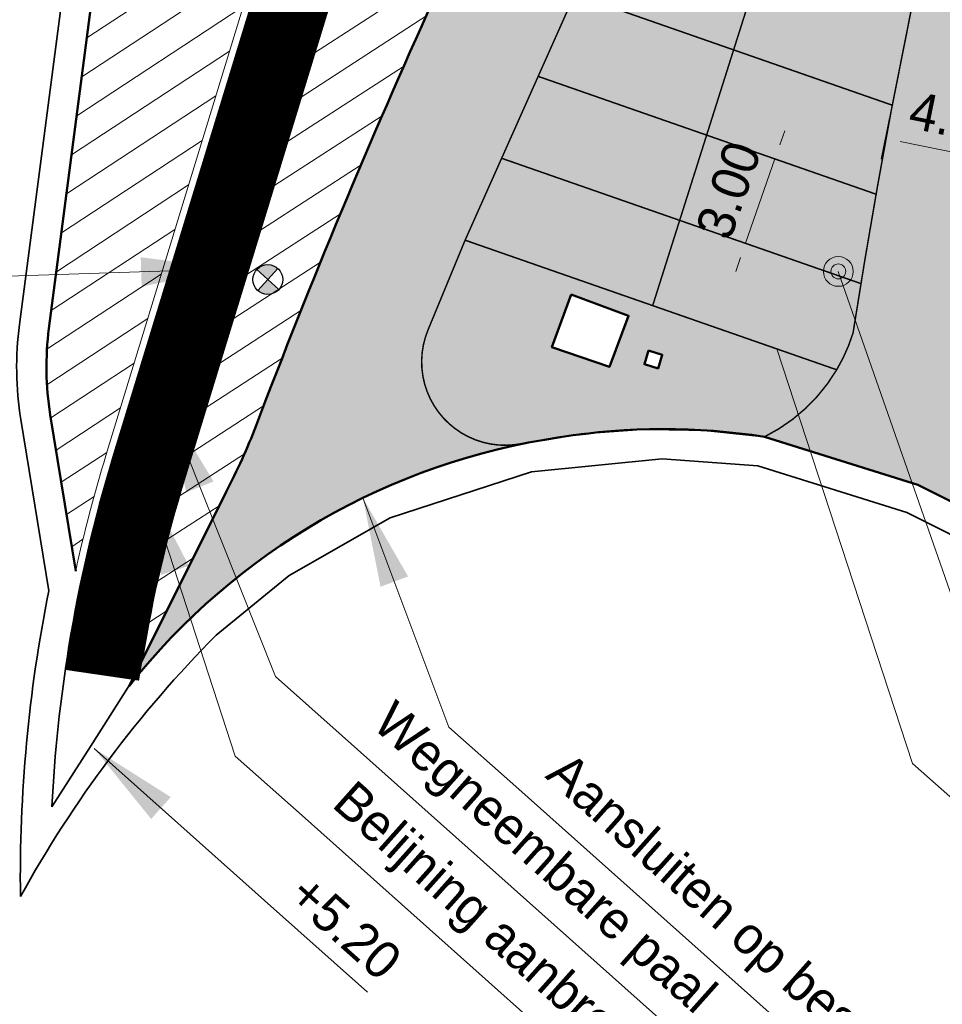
# Model space of a CAD drawing. Header units: metres. Extents: x 63663 to 67388, y 393975 to 407310.
# Tile 29 of 49: x 66099 to 66130, y 402658 to 402691. Entities that reach past the tile are written whole.
import ezdxf

# ---------------------------------------------------------------- set-up
doc = ezdxf.new("R2010")
doc.units = ezdxf.units.M
doc.linetypes.add('HIDDEN', pattern=[0.375, 0.25, -0.125])
doc.linetypes.add('ONDERHOUDSSTROOK', pattern=[28, 8, -20])
for name, color, linetype, lineweight in [('Brandkraan', 7, 'Continuous', 0), ('BS-DIJKPAAL', 2, 'Continuous', 25), ('maatvoering-leadr', 7, 'Continuous', 30), ('maatvoering-lin', 7, 'Continuous', 30), ('sn-arcering_dun', 1, 'Continuous', 18), ('sn-arcering_grijs', 8, 'Continuous', 20), ('sn-arcering_lgrijs', 9, 'Continuous', 20), ('TM-Belijning', 1, 'HIDDEN', 50), ('TM-Glooiing', 4, 'Continuous', 50), ('TM-Onderhoudsweg', 3, 'Continuous', 35), ('TM-Paal', 2, 'Continuous', 50), ('TM-Verharding', 2, 'Continuous', 50), ('TM-Werkgrens', 62, 'PBZ-WERKGRENS', 35)]:
    doc.layers.add(name, color=color, linetype=linetype, lineweight=lineweight)
doc.styles.add('StagCAD', font='StagCAD.ttf')
doc.linetypes.add('PBZ-WERKGRENS', pattern='A,5.5,-1.05,["O",StagCAD,S=2,R=0,X=0,Y=-1],-3.45', length=10)
doc.dimstyles.new('GM-maatvoering', dxfattribs={"dimtxt": 2.5, "dimasz": 1, "dimexe": 0, "dimexo": 0, "dimgap": 1, "dimtad": 1, "dimrnd": 0.001, "dimzin": 1, "dimdsep": 46, "dimtxsty": 'StagCAD', "dimblk1": 'DIM_PIJL', "dimblk2": 'DIM_PIJL', "dimsah": 1, "dimcen": 0.09, "dimse1": 1, "dimse2": 1, "dimclrd": 1, "dimclre": 1, "dimclrt": 7, "dimazin": 0, "dimtfac": 1, "dimtix": 1, "dimtmove": 0, "dimatfit": 3, "dimldrblk": 'RAD_PIJL', "dimfxl": 1, "dimtvp": 0.8299999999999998, "dimtolj": 1, "dimtzin": 0, "dimlwd": 15, "dimarcsym": 0})
doc.dimstyles.new('leader 1_1000', dxfattribs={"dimtxt": 2.5, "dimasz": 3, "dimexe": 0, "dimexo": 0, "dimgap": 1, "dimtad": 1, "dimrnd": 0.001, "dimzin": 1, "dimdsep": 46, "dimtxsty": 'StagCAD', "dimblk1": 'RAD_PIJL', "dimblk2": 'RAD_PIJL', "dimsah": 1, "dimcen": 0.09, "dimse1": 1, "dimse2": 1, "dimclrd": 1, "dimclre": 1, "dimclrt": 7, "dimazin": 0, "dimtfac": 1, "dimtix": 1, "dimtmove": 0, "dimatfit": 0, "dimfxl": 1, "dimtvp": 0.8299999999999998, "dimtolj": 1, "dimtzin": 0, "dimlwd": 15, "dimarcsym": 0})

# ---------------------------------------------------------------- blocks, each defined once
blk = doc.blocks.new('RAD_PIJL')
at = {"color": 1, "linetype": 'Continuous'}
blk.add_solid([(-2.828427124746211, -0.75), (-2.828427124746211, 0.75), (0, 0)], dxfattribs=at)
blk = doc.blocks.new('DIM_PIJL')
at = {"color": 1}
blk.add_line((0, 1.414213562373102), (0, -1.414213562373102), dxfattribs=at)
at = {"color": 1, "linetype": 'ByBlock'}
blk.add_solid([(-2.828427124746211, -0.75), (-2.828427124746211, 0.75), (0, 0)], dxfattribs=at)
blk = doc.blocks.new('*D99')
at = {"layer": 'Defpoints', "color": 0, "transparency": 16777216}
for p in [(66122.62781168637, 402687.5086188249), (66124.78268686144, 402686.7567350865), (66121.63948065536, 402684.676093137)]:
    blk.add_point(p, dxfattribs=at)
at = {"layer": 'maatvoering-lin', "color": 1, "lineweight": 15, "transparency": 16777216}
for p, q in [((66124.94740869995, 402687.2288227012), (66125.11213053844, 402687.7009103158)), ((66123.79435583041, 402683.9242093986), (66124.78268686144, 402686.7567350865)), ((66123.62963399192, 402683.4521217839), (66123.4649121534, 402682.9800341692))]:
    blk.add_line(p, q, dxfattribs=at)
at = {"layer": 'maatvoering-lin', "color": 1, "lineweight": 15, "transparency": 16777216, "xscale": 0.5, "yscale": 0.5, "zscale": 0.5}
for p, rotation in [((66124.78268686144, 402686.7567350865), 250.7649875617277), ((66123.79435583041, 402683.9242093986), 70.76498756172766)]:
    blk.add_blockref('DIM_PIJL', p, dxfattribs=dict(at, rotation=rotation))
at = {"layer": 'maatvoering-lin', "color": 7, "transparency": 16777216, "insert": (66123.22632421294, 402685.7110963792), "char_height": 1.25, "attachment_point": 5, "rotation": 70.76498756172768, "style": 'StagCAD'}
blk.add_mtext('\\A1;3.00', dxfattribs=at)
blk = doc.blocks.new('*D100')
at = {"layer": 'Defpoints', "color": 0, "transparency": 16777216}
for p in [(66129.07353934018, 402690.2579563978), (66133.48283347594, 402689.3555240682), (66132.90626939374, 402686.5384257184)]:
    blk.add_point(p, dxfattribs=at)
at = {"layer": 'maatvoering-lin', "color": 1, "lineweight": 15, "transparency": 16777216}
blk.add_line((66128.98682113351, 402687.3406032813), (66132.41642351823, 402686.638680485), dxfattribs=at)
at = {"layer": 'maatvoering-lin', "color": 1, "lineweight": 15, "transparency": 16777216, "xscale": 0.5, "yscale": 0.5, "zscale": 0.5}
for p, rotation in [((66128.496975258, 402687.440858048), 168.4332432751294), ((66132.90626939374, 402686.5384257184), 348.4332432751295)]:
    blk.add_blockref('DIM_PIJL', p, dxfattribs=dict(at, rotation=rotation))
at = {"layer": 'maatvoering-lin', "color": 7, "transparency": 16777216, "insert": (66130.9271955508, 402688.0917951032), "char_height": 1.25, "attachment_point": 5, "rotation": 348.4332432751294, "style": 'StagCAD'}
blk.add_mtext('\\A1;4.50', dxfattribs=at)
blk = doc.blocks.new('BRDKRN')
at = {"layer": 'Brandkraan', "color": 4, "linetype": 'Continuous', "lineweight": 0}
for radius in [0.5, 0.2499999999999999]:
    blk.add_circle((0.000405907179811, -0.0002162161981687), radius, dxfattribs=at)
blk = doc.blocks.new('Klappaal')
at = {"layer": 'TM-Paal'}
blk.add_circle((0, 5.820766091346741e-11), 0.1249999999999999, dxfattribs=at)
blk = doc.blocks.new('Diamant')
at = {"layer": 'TM-Belijning', "linetype": 'Continuous', "ltscale": 3, "const_width": 0.05}
for points in [[(3.599999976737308, -3.492459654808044e-10), (0.5999999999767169, -1.164153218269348e-10), (2.91038304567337e-11, 0.2999999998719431), (-0.5999999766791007, -1.746229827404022e-10), (-3.599999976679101, -1.746229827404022e-10)], [(-0.5999999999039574, -1.746229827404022e-10), (-4.365574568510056e-11, -0.3071063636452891), (0.5999999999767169, -1.164153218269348e-10)]]:
    blk.add_lwpolyline(points, dxfattribs=at)
blk = doc.blocks.new('132')
at = {"layer": 'BS-DIJKPAAL'}
h = blk.add_hatch(color=256, dxfattribs=at)
h.paths.add_polyline_path([(0, 0), (0, 1, 0.4142135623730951), (-1, 0)])
h.paths.add_polyline_path([(1, 0), (0, 0), (0, -1, 0.4142135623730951)])
for p, q in [((0, -1), (0, 1)), ((-1, 0), (1, 0))]:
    blk.add_line(p, q, dxfattribs=at)
blk.add_circle((0, 0), 1, dxfattribs=at)

msp = doc.modelspace()

# ---------------------------------------------------------------- hatches: boundary and pattern name
at = {"layer": 'sn-arcering_dun'}
h = msp.add_hatch(dxfattribs=at)
h.set_pattern_fill('_USER', color=256, angle=75.00000000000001, pattern_type=0)
h.set_pattern_definition([(33.2837380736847, (66308.72319840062, 402842.2799818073), (-0.5487855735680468, 0.8359631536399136), [])])
h.paths.add_polyline_path([(66111.37308100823, 402870.0133230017), (66110.3628563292, 402879.1431010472), (66104.87590900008, 402928.7306949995), (66104.25397954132, 402934.7275807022), (66102.47661733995, 402947.5066341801), (66100.01001622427, 402967.2930676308), (66098.90143345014, 402978.3810469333), (66092.91133484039, 402977.4090586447), (66093.99213343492, 402966.5428709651), (66098.60323094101, 402926.5485656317), (66103.29856025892, 402878.3890362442), (66108.41794061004, 402829.2003571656), (66113.46577337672, 402778.9700559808), (66116.55147198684, 402759.9905311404, -0.1303236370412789), (66114.04339121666, 402734.4841152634), (66108.45785178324, 402719.518011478, 0.0232204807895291), (66108.17397936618, 402718.6341607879), (66104.07948856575, 402703.506997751), (66102.17998750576, 402694.3144389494, 0.01850087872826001), (66102.05718569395, 402693.5849205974), (66100.42344883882, 402681.0663586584, 0.07276837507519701), (66100.46835169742, 402678.1713037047), (66101.32011976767, 402672.9196275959, -0.02064364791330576), (66102.33234358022, 402676.7994981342), (66111.58756600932, 402707.0960159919), (66119.41918100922, 402733.1082939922), (66122.62943400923, 402743.0683649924), (66123.41470500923, 402746.175615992), (66123.65672800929, 402751.2971759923), (66120.46816100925, 402781.7029779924), (66115.19930500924, 402832.9697979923)])
h = msp.add_hatch(dxfattribs=at)
h.set_pattern_fill('_USER', color=256, angle=45, pattern_type=0)
h.set_pattern_definition([(33.00317462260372, (64663.38925197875, 403619.6910574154), (-0.5446855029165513, 0.8386403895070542), [])])
edge = h.paths.add_edge_path()
edge.add_line((66120.8147076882, 402709.2522910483), (66122.53752192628, 402713.9300628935))
edge.add_line((66122.53752192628, 402713.9300628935), (66122.69420934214, 402717.9098332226))
edge.add_arc((66146.6756300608, 402716.9656614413), 24.00000000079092, 170.6899331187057, 177.745374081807, ccw=False)
edge.add_line((66122.99177468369, 402720.8483144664), (66127.05300672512, 402745.6214867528))
edge.add_line((66127.05300672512, 402745.6214867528), (66126.14859447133, 402745.7697531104))
edge.add_line((66126.14859447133, 402745.7697531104), (66125.27395276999, 402742.3088697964))
edge.add_line((66125.27395276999, 402742.3088697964), (66122.0447502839, 402732.2900064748))
edge.add_line((66122.0447502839, 402732.2900064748), (66114.21920638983, 402706.2978933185))
edge.add_line((66114.21920638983, 402706.2978933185), (66104.96236005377, 402675.9960596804))
edge.add_arc((66148.79245959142, 402662.6064905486), 45.82966492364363, 163.0127172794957, 170.7247493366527)
edge.add_line((66103.56199781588, 402669.9932025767), (66106.36431040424, 402675.5795281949))
edge.add_arc((66088.67934000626, 402684.9198612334), 19.99999998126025, 332.1591854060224, 339.1553714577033)
edge.add_arc((66341.01988417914, 402588.8393820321), 250.0133491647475, 156.6030992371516, 159.1553033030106, ccw=False)
edge.add_arc((67609.6601364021, 402021.6846133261), 1639.642745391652, 155.4663708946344, 156.0179061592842, ccw=False)
edge.add_arc((66026.97665226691, 402743.8126636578), 100.0000000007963, 335.6042539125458, 339.7813461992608)
at = {"layer": 'sn-arcering_grijs'}
h = msp.add_hatch(color=256, dxfattribs=at)
h.dxf.hatch_style = 1
edge = h.paths.add_edge_path()
edge.add_arc((66161.40535485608, 402692.7108058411), 26.77000000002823, 128.6295793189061, 168.9916042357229, ccw=False)
edge.add_line((66144.69329951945, 402713.6234839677), (66144.63415975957, 402713.7068243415))
edge.add_line((66144.63415975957, 402713.7068243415), (66144.29213375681, 402713.4401834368))
edge.add_arc((66144.23065056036, 402713.5190492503), 0.1000000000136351, 127.93971151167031, 307.9397115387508, ccw=False)
edge.add_line((66144.16916736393, 402713.5979150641), (66144.51829949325, 402713.8700958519))
edge.add_line((66144.51829949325, 402713.8700958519), (66138.58953962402, 402722.2249668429))
edge.add_line((66138.58953962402, 402722.2249668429), (66136.45238979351, 402720.3895684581))
edge.add_line((66136.45238979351, 402720.3895684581), (66131.05731586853, 402714.1664297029))
edge.add_line((66131.05731586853, 402714.1664297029), (66128.1728356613, 402709.6391745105))
edge.add_line((66128.1728356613, 402709.6391745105), (66132.3896660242, 402706.9524773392))
edge.add_line((66132.3896660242, 402706.9524773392), (66132.21771740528, 402706.682600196))
edge.add_line((66132.21771740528, 402706.682600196), (66124.97740904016, 402711.2956660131))
edge.add_line((66124.97740904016, 402711.2956660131), (66125.45488095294, 402712.5920940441))
edge.add_arc((66133.89624450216, 402709.4279497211), 9.01490032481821, 129.2438859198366, 159.4520898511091, ccw=False)
edge.add_arc((66113.51636865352, 402734.3771052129), 23.19999839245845, 309.2438859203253, 314.6016783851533)
edge.add_line((66129.80680224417, 402717.8585792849), (66130.959, 402718.322))
edge.add_line((66130.959, 402718.322), (66127.953, 402721.166))
edge.add_line((66127.953, 402721.166), (66127.82272963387, 402720.4011268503))
edge.add_arc((66113.51636756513, 402734.377106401), 20.00000000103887, 309.24388608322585, 315.66927495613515, ccw=False)
edge.add_arc((66133.89624450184, 402709.4279497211), 12.21490032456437, 129.2438860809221, 159.4984875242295)
edge.add_line((66122.455, 402713.706), (66120.81470768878, 402709.2522910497))
edge.add_arc((66026.97665226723, 402743.8126636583), 100.0000000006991, 335.6042539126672, 339.7813461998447, ccw=False)
edge.add_line((66118.04808518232, 402702.5089821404), (66113.32893226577, 402692.1036138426))
edge.add_arc((66341.00751461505, 402588.8444100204), 250.0000000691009, 155.6042539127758, 159.155371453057)
edge.add_arc((66088.67934000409, 402684.9198612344), 19.99999998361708, 332.1591854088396, 339.15537145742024, ccw=False)
edge.add_line((66106.36431040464, 402675.5795281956), (66103.115, 402669.0609999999))
edge.add_arc((66120.81918151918, 402655.1088921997), 22.54105932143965, 98.2620867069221, 141.7594688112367, ccw=False)
edge.add_arc((66121.05203198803, 402655.5057320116), 22.18366176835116, 81.2315051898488, 99.00455724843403, ccw=False)
edge.add_line((66124.43376300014, 402677.430119), (66129.578572, 402675.82094))
edge.add_line((66129.578572, 402675.82094), (66133.55410500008, 402673.8253809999))
edge.add_line((66133.55410500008, 402673.8253809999), (66134.38576576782, 402673.3354173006))
edge.add_arc((66152.16230975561, 402681.7082482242), 19.64967719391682, 186.4816177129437, 205.2206432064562, ccw=False)
edge.add_line((66132.63823086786, 402679.4901054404), (66132.53478217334, 402681.2635829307))
edge.add_arc((66152.27123400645, 402682.4148296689), 19.77000000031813, 168.9916042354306, 183.3383366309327, ccw=False)
edge.add_line((66132.86501756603, 402686.1899672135), (66133.39336214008, 402688.905939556))
edge.add_line((66133.39336214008, 402688.905939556), (66133.29586006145, 402688.9284165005))
edge.add_line((66133.29586006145, 402688.9284165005), (66133.22954887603, 402688.5875417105))
edge.add_arc((66133.13138895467, 402688.6066369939), 0.1000000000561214, 168.9916042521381, 348.991604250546, ccw=False)
edge.add_line((66133.0332290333, 402688.6257322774), (66133.16689601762, 402689.3128517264))
edge.add_arc((66133.26505593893, 402689.293756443), 0.1000000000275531, -11.008395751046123, 168.9916042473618, ccw=False)
edge.add_line((66133.36321586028, 402689.2746611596), (66133.29586006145, 402688.9284165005))
edge.add_line((66133.29586006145, 402688.9284165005), (66133.39336214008, 402688.905939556))
edge.add_line((66133.39336214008, 402688.905939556), (66135.12794392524, 402697.8226132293))
edge = h.paths.add_edge_path(flags=16)
edge.add_line((66120.51429541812, 402697.7782004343), (66120.92901338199, 402698.6926215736))
edge.add_line((66120.92901338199, 402698.6926215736), (66129.16850434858, 402695.8176804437))
edge.add_line((66129.16850434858, 402695.8176804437), (66130.69664063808, 402702.6117300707))
edge.add_line((66130.69664063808, 402702.6117300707), (66131.68898198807, 402702.388529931))
edge.add_arc((66464.56778136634, 402622.6294321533), 342.3007577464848, 166.5257210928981, 167.8791227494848)
edge.add_line((66129.89800570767, 402694.5039757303), (66120.51429541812, 402697.7782004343))
edge = h.paths.add_edge_path(flags=16)
edge.add_arc((66133.64696160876, 402691.2569548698), 0.1000000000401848, -11.00839622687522, 168.991604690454, ccw=False)
edge.add_line((66133.74512152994, 402691.2378595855), (66133.61145454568, 402690.5507401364))
edge.add_arc((66133.51329462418, 402690.5698354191), 0.1000000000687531, 168.9916037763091, 348.9916046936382, ccw=False)
edge.add_line((66133.41513470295, 402690.5889307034), (66133.54880168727, 402691.2760501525))
edge = h.paths.add_edge_path(flags=16)
edge.add_line((66133.79704037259, 402692.5521291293), (66133.9307073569, 402693.2392485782))
edge.add_arc((66134.0288672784, 402693.2201532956), 0.1000000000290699, -11.008396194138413, 168.9916047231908, ccw=False)
edge.add_line((66134.12702719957, 402693.2010580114), (66133.99336021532, 402692.5139385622))
edge.add_arc((66133.89520029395, 402692.5330338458), 0.1000000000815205, 168.9916042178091, 348.99160421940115, ccw=False)
edge = h.paths.add_edge_path(flags=16)
edge.add_line((66132.98131019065, 402687.3114627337), (66132.84764320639, 402686.6243432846))
edge.add_arc((66132.74948328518, 402686.6434385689), 0.1000000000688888, 168.9916046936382, 348.991603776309, ccw=False)
edge.add_line((66132.65132336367, 402686.6625338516), (66132.78499034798, 402687.3496533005))
edge.add_arc((66132.88315026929, 402687.3305580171), 0.1000000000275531, -11.008395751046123, 168.9916042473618, ccw=False)
edge = h.paths.add_edge_path(flags=16)
edge.add_line((66134.17894604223, 402694.515327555), (66134.31261302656, 402695.2024470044))
edge.add_arc((66134.41077294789, 402695.1833517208), 0.100000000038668, -11.008395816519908, 168.991604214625, ccw=False)
edge.add_line((66134.50893286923, 402695.1642564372), (66134.37526588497, 402694.4771369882))
edge.add_arc((66134.2771059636, 402694.4962322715), 0.1000000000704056, 168.9916042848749, 348.9916042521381, ccw=False)
edge = h.paths.add_edge_path(flags=16)
edge.add_line((66132.6187761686, 402685.3487350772), (66132.51193602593, 402684.6569365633))
edge.add_arc((66132.41310766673, 402684.6721994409), 0.1000000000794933, 171.2207011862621, 351.2207011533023, ccw=False)
edge.add_line((66132.31427930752, 402684.6874623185), (66132.42111945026, 402685.3792608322))
edge.add_arc((66132.51994780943, 402685.3639979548), 0.1000000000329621, -8.779298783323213, 171.2207012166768, ccw=False)
edge = h.paths.add_edge_path(flags=16)
edge.add_line((66134.56085171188, 402696.4785259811), (66134.6945186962, 402697.1656454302))
edge.add_arc((66134.79267861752, 402697.1465501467), 0.1000000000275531, -11.008395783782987, 168.9916042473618, ccw=False)
edge.add_line((66134.89083853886, 402697.1274548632), (66134.75717155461, 402696.4403354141))
edge.add_arc((66134.6590116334, 402696.4594306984), 0.1000000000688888, 168.9916046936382, 348.991603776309, ccw=False)
edge = h.paths.add_edge_path(flags=16)
edge.add_line((66134.93826498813, 402698.4482315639), (66135.10670766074, 402699.1276629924))
edge.add_arc((66135.20376929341, 402699.1035997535), 0.1000000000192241, -13.923867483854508, 166.0761325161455, ccw=False)
edge.add_line((66135.30083092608, 402699.0795365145), (66135.13238825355, 402698.400105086))
edge.add_arc((66135.03532662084, 402698.4241683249), 0.1000000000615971, 166.0761325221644, 346.0761325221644, ccw=False)
edge = h.paths.add_edge_path(flags=16)
edge.add_line((66132.42391121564, 402683.3691241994), (66132.38677444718, 402682.6701099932))
edge.add_arc((66132.2869152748, 402682.6754152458), 0.1000000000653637, 176.9588864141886, 356.95888644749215, ccw=False)
edge.add_line((66132.18705610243, 402682.6807204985), (66132.22419287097, 402683.3797347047))
edge.add_arc((66132.3240520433, 402683.3744294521), 0.1000000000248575, -3.0411135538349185, 176.9588864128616, ccw=False)
edge = h.paths.add_edge_path(flags=16)
edge.add_line((66135.43608271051, 402700.3933707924), (66135.65440051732, 402701.0584552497))
edge.add_arc((66135.74941258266, 402701.0272669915), 0.1000000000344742, -18.17272026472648, 161.8272797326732, ccw=False)
edge.add_line((66135.84442464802, 402700.9960787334), (66135.62610684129, 402700.3309942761))
edge.add_arc((66135.53109477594, 402700.3621825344), 0.100000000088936, 161.8272798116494, 341.8272796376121, ccw=False)
edge = h.paths.add_edge_path(flags=16)
edge.add_line((66132.42794991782, 402681.3799496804), (66132.46088869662, 402680.6807250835))
edge.add_arc((66132.36099946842, 402680.6760195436), 0.1000000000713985, -177.30292836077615, 2.697071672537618, ccw=False)
edge.add_line((66132.26111024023, 402680.6713140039), (66132.22817146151, 402681.3705386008))
edge.add_arc((66132.32806068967, 402681.3752441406), 0.1000000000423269, 2.697071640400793, 182.6970716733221, ccw=False)
edge = h.paths.add_edge_path(flags=16)
edge.add_line((66136.07664475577, 402702.2962815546), (66136.34363767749, 402702.9433632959))
edge.add_arc((66136.43607792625, 402702.9052214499), 0.1000000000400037, -22.421573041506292, 157.5784269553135, ccw=False)
edge.add_line((66136.52851817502, 402702.8670796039), (66136.26152525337, 402702.2199978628))
edge.add_arc((66136.16908500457, 402702.2581397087), 0.1000000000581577, 157.5784269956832, 337.57842699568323, ccw=False)
h.paths.add_polyline_path([(66119.87199999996, 402681.494), (66119.22999999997, 402679.774), (66117.29899999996, 402680.435), (66117.94799999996, 402682.2059999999)], flags=16)
h.paths.add_polyline_path([(66121.00096721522, 402680.185317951), (66120.86041253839, 402679.7263578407), (66120.40145242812, 402679.8669125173), (66120.5420071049, 402680.3258726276)], flags=16)
edge = h.paths.add_edge_path(flags=16)
edge.add_line((66136.85643017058, 402704.1465041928), (66137.17063063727, 402704.7720264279))
edge.add_arc((66137.2599909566, 402704.7271406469), 0.1000000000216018, -26.670425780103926, 153.3295742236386, ccw=False)
edge.add_line((66137.34935127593, 402704.682254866), (66137.03515080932, 402704.0567326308))
edge.add_arc((66136.94579048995, 402704.1016184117), 0.100000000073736, 153.3295742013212, 333.32957420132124, ccw=False)
edge = h.paths.add_edge_path(flags=16)
edge.add_line((66137.77115273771, 402705.9338686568), (66138.13083369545, 402706.5343931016))
edge.add_arc((66138.21662290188, 402706.4830101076), 0.1000000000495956, -30.91927855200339, 149.0807214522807, ccw=False)
edge.add_line((66138.30241210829, 402706.4316271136), (66137.94273115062, 402705.8311026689))
edge.add_arc((66137.85694194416, 402705.8824856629), 0.1000000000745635, 149.080721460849, 329.08072146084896, ccw=False)
edge = h.paths.add_edge_path(flags=16)
edge.add_line((66138.81578453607, 402707.6485504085), (66139.21896894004, 402708.2207761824))
edge.add_arc((66139.3007154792, 402708.1631784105), 0.0999999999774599, -35.16813130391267, 144.8318687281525, ccw=False)
edge.add_line((66139.38246201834, 402708.1055806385), (66138.97927761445, 402707.5333548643))
edge.add_arc((66138.89753107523, 402707.5909526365), 0.1000000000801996, 144.831868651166, 324.8318686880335, ccw=False)
edge = h.paths.add_edge_path(flags=16)
edge.add_line((66139.98458357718, 402709.2811244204), (66140.4290552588, 402709.8219061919))
edge.add_arc((66140.5063097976, 402709.7584102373), 0.10000000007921, -39.41698407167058, 140.5830158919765, ccw=False)
edge.add_line((66140.58356433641, 402709.6949142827), (66140.13909265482, 402709.1541325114))
edge.add_arc((66140.061838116, 402709.217628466), 0.100000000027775, 140.5830159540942, 320.5830159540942, ccw=False)
edge = h.paths.add_edge_path(flags=16)
edge.add_line((66141.27112536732, 402710.8226169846), (66141.75444121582, 402711.3289822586))
edge.add_arc((66141.82677911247, 402711.2599371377), 0.1000000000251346, -43.665837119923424, 136.3341634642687, ccw=False)
edge.add_line((66141.89911700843, 402711.1908920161), (66141.41580115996, 402710.6845267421))
edge.add_arc((66141.34346326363, 402710.7535718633), 0.1000000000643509, 136.3341631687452, 316.33416316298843, ccw=False)
edge = h.paths.add_edge_path(flags=16)
edge.add_line((66142.66833822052, 402712.2645550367), (66143.18784161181, 402712.733720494))
edge.add_arc((66143.25486524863, 402712.6595057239), 0.1000000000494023, -47.9146895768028, 132.0853103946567, ccw=False)
edge.add_line((66143.32188888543, 402712.5852909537), (66142.80238549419, 402712.1161254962))
edge.add_arc((66142.73536185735, 402712.1903402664), 0.1000000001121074, 132.0853103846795, 312.0853103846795, ccw=False)
at = {"layer": 'sn-arcering_lgrijs'}
h = msp.add_hatch(color=256, dxfattribs=at)
h.dxf.hatch_style = 1
edge = h.paths.add_edge_path()
edge.add_line((65551.68383113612, 403267.4436287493), (65556.79896681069, 403278.4124796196))
edge.add_line((65556.79896681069, 403278.4124796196), (65501.98403396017, 403292.0669708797))
edge.add_arc((65153.17913577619, 401919.7206210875), 1415.980000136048, 75.73928053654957, 77.41508903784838)
edge.add_line((65461.70166963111, 403301.6805361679), (65456.55944140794, 403290.6535882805))
edge.add_arc((65153.17913574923, 401919.7206210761), 1404.100000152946, 75.73812834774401, 77.52184026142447, ccw=False)
edge.add_arc((1544873.313091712, 6342005.496034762), 6120212.589272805, 256.0119559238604, 256.0124633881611)

# ---------------------------------------------------------------- linework, layer by layer
at = {"layer": 'sn-arcering_dun'}
msp.add_lwpolyline([(66101.32011976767, 402672.9196275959, -0.02064364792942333), (66102.33234358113, 402676.7994981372), (66111.58756600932, 402707.0960159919), (66119.41918100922, 402733.1082939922), (66122.62943400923, 402743.0683649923), (66123.41470500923, 402746.175615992), (66123.65672800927, 402751.2971759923), (66120.46816100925, 402781.7029779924), (66115.19930500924, 402832.9697979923), (66111.37308100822, 402870.0133230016), (66110.3628563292, 402879.1431010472), (66104.87590900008, 402928.7306949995), (66104.25397954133, 402934.727580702)], format="xyb", dxfattribs=at)
at = {"layer": 'TM-Belijning', "ltscale": 5, "const_width": 0.05}
for points in [[(66114.38219005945, 402684.0210999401), (66120.51429541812, 402697.7782004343)], [(66120.67923012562, 402681.8337695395), (66125.20615056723, 402696.1410880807)], [(66128.71817312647, 402688.5609329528), (66118.06297258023, 402692.2787687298)], [(66128.1755777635, 402685.572880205), (66116.83731116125, 402689.5290528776)], [(66127.6673115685, 402682.5728492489), (66115.6116497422, 402686.779337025)]]:
    msp.add_lwpolyline(points, dxfattribs=at)
for points in [[(66129.89800570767, 402694.5039757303), (66128.67598795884, 402688.3393680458, 0.0071595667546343), (66127.40105599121, 402680.9108120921)], [(66126.85263380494, 402679.6788478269, 0.0580098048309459), (66127.40105599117, 402680.9108120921)]]:
    msp.add_lwpolyline(points, format="xyb", dxfattribs=at)
at = {"layer": 'TM-Belijning', "linetype": 'Continuous', "ltscale": 5, "const_width": 0.05}
for points in [[(66114.38242738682, 402684.0210018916), (66113.14016906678, 402681.0141035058, 0.6023358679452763), (66116.30065164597, 402677.2041512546, -0.0893310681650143), (66124.433763, 402677.430119)], [(66124.433763, 402677.430119, 0.1445925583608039), (66126.85306784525, 402679.679580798)]]:
    msp.add_lwpolyline(points, format="xyb", dxfattribs=at)
msp.add_lwpolyline([(66126.85306850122, 402679.6795804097), (66114.38598832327, 402684.0296211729), (66114.38242738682, 402684.0210018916)], dxfattribs=at)
at = {"layer": 'TM-Glooiing'}
msp.add_lwpolyline([(66092.91133484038, 402977.4090586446), (66093.99213343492, 402966.5428709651), (66098.59315224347, 402926.6359831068, -0.004399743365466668), (66098.6117697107, 402926.4609843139), (66103.29539938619, 402878.4214570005, 0.001628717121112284), (66103.30193226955, 402878.3566368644), (66108.41610549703, 402829.217989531, -0.0008863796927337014), (66108.41971319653, 402829.1827183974), (66113.43526056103, 402779.2736848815, 0.01525436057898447), (66113.51474314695, 402778.6688525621), (66116.55147198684, 402759.9905311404, -0.1303236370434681), (66114.04339121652, 402734.484115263), (66108.4578517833, 402719.5180114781, 0.0232204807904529), (66108.17397936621, 402718.634160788), (66104.07948856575, 402703.506997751), (66102.17998750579, 402694.3144389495, 0.01850087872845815), (66102.05718569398, 402693.5849205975), (66100.42344883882, 402681.0663586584, 0.07276837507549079), (66100.46835169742, 402678.1713037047), (66101.32011976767, 402672.9196275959)], format="xyb", dxfattribs=at)
at = {"layer": 'TM-Onderhoudsweg'}
for points in [[(66101.09468424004, 402670.3961463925, -0.0336627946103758), (66102.57143598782, 402676.7264582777), (66111.8268060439, 402707.0234593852), (66119.65786912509, 402733.0339042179), (66122.86984480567, 402742.9993199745), (66123.66324041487, 402746.1387193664), (66123.90734618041, 402751.3043537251), (66120.71682461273, 402781.7287942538), (66115.44799508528, 402832.9953566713), (66111.62166450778, 402870.0399138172), (66110.61133976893, 402879.170596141), (66105.12448680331, 402928.757337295), (66103.93225193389, 402940.2533295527, -0.0255148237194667), (66103.66555651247, 402945.3459959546), (66103.61934165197, 402980.8371374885)], [(66103.56199781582, 402669.9932025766, -0.033662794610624), (66104.96236005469, 402675.9960596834), (66114.21920638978, 402706.2978933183), (66122.04475028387, 402732.2900064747), (66125.27395276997, 402742.3088697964), (66126.14859447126, 402745.7697531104), (66126.41352789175, 402751.3761310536), (66123.20346064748, 402781.9869568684), (66117.93489584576, 402833.2509434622), (66114.10749950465, 402870.3058219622), (66113.09617416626, 402879.4455470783), (66107.61026483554, 402929.0237602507), (66106.41891504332, 402940.51121825, -0.0255148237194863), (66106.16555439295, 402945.3492513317), (66106.13029747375, 402972.4251376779)], [(66101.09468424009, 402670.3961463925, 0.0280256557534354), (66100.52273699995, 402665.0128139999)]]:
    msp.add_lwpolyline(points, format="xyb", dxfattribs=at)
at = {"layer": 'TM-Onderhoudsweg', "linetype": 'ONDERHOUDSSTROOK', "const_width": 2.5, "flags": 128}
msp.add_lwpolyline([(66102.20902607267, 402669.4240099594, -0.0378092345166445), (66103.76689802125, 402676.3612589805), (66113.02300621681, 402706.6606763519), (66120.85130970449, 402732.6619553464), (66124.07189878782, 402742.6540948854), (66124.90591744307, 402745.9542362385), (66125.16043703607, 402751.3402423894), (66121.9601426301, 402781.8578755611), (66116.69144546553, 402833.1231500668), (66112.86458200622, 402870.1728678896), (66111.85375696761, 402879.3080716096), (66106.36737581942, 402928.8905487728), (66105.17558348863, 402940.3822739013, -0.0255148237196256), (66104.91555545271, 402945.3476236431), (66104.88007424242, 402972.5957564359)], format="xyb", dxfattribs=at)
at = {"layer": 'TM-Onderhoudsweg'}
msp.add_lwpolyline([(66100.52273699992, 402665.0128139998), (66101.81886849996, 402667.036907), (66103.13785166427, 402669.1086565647)], dxfattribs=at)
at = {"layer": 'TM-Verharding'}
msp.add_line((66129.578572, 402675.82094), (66124.433763, 402677.430119), dxfattribs=at)
msp.add_lwpolyline([(66103.11500000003, 402669.061), (66106.36431040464, 402675.5795281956, 0.0305361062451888), (66107.37031588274, 402677.803161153, -0.0154959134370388), (66113.32893226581, 402692.1036138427), (66118.04808518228, 402702.5089821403, 0.0182280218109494), (66120.81470768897, 402709.2522910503), (66122.455, 402713.706, -0.1327828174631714), (66126.1688210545, 402718.8879030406, 0.0280434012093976), (66127.82272963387, 402720.4011268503)], format="xyb", dxfattribs=at)
for points in [[(66117.94799999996, 402682.2059999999), (66119.87199999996, 402681.494), (66119.22999999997, 402679.774), (66117.29899999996, 402680.435)], [(66120.5420071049, 402680.3258726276), (66121.00096721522, 402680.185317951), (66120.86041253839, 402679.7263578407), (66120.40145242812, 402679.8669125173)]]:
    msp.add_lwpolyline(points, close=True, dxfattribs=at)
msp.add_lwpolyline([(66134.38576576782, 402673.3354173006), (66133.55410500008, 402673.8253809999), (66129.578572, 402675.82094)], dxfattribs=at)
for centre, radius, start, end in [((66121.05203198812, 402655.5057320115), 22.18366176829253, 81.2315051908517, 99.00455723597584), ((66120.81918151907, 402655.1088921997), 22.54105932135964, 98.2620866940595, 141.7594688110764)]:
    msp.add_arc(centre, radius, start, end, dxfattribs=at)
at = {"layer": 'TM-Werkgrens', "flags": 128}
for points in [[(66091.8231972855, 402978.2455706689), (66092.9978180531, 402966.4361088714), (66097.59973304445, 402926.5214479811, -0.004399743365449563), (66097.61648876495, 402926.3639490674), (66102.30011844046, 402878.324421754, 0.001628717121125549), (66102.30730461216, 402878.2531196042), (66107.42147783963, 402829.1144722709, -0.0008863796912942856), (66107.42472476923, 402829.0827282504), (66112.44027213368, 402779.1736947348, 0.01525436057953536), (66112.5277029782, 402778.5083791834), (66115.56443181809, 402759.8300577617, -0.1303236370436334), (66113.10651266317, 402734.8337702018), (66107.52097322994, 402719.867666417, 0.02322048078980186), (66107.20871357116, 402718.8954306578), (66103.10630769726, 402703.739025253), (66101.20067622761, 402694.5167985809, 0.01850087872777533), (66101.06559423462, 402693.7143283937), (66099.43185737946, 402681.1957664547, 0.07276837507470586), (66099.48125052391, 402678.0112060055), (66100.41517813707, 402672.2529655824)], [(66172.69629337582, 402696.4348145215, 0.3183220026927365), (66159.02604477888, 402695.7248535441, 0.179495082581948), (66157.63601387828, 402693.4440647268), (66155.97669841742, 402684.9143000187, 0.0589421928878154), (66155.9545232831, 402684.6167354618, 0.004082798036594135), (66155.97641431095, 402684.1922831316, -0.2650431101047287), (66146.72151305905, 402665.7828811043), (66137.45902556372, 402681.2487197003), (66133.57582171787, 402678.8893892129), (66134.91531651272, 402672.0231951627), (66129.20254267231, 402674.8907797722), (66124.20908767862, 402676.4526186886), (66120.99454969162, 402676.6892582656), (66116.61916486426, 402676.2487898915), (66111.87236569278, 402674.7040886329), (66108.48428631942, 402672.7686656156), (66106.02964559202, 402670.7705288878, 0.06923415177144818), (66099.46662430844, 402661.9918239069, 0.06923415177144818)], [(66100.41517813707, 402672.2529655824, 0.05236783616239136), (66099.46662430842, 402661.9918239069, 0.05236783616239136)]]:
    msp.add_lwpolyline(points, format="xyb", dxfattribs=at)

# ---------------------------------------------------------------- block references
at = {"rotation": 254.2666590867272}
msp.add_blockref('Diamant', (66104.45903931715, 402678.6269496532), dxfattribs=at)
at = {"layer": 'Brandkraan', "color": 4, "linetype": 'Continuous', "lineweight": 0}
msp.add_blockref('BRDKRN', (66126.90800000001, 402682.9810000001), dxfattribs=at)
at = {"layer": 'BS-DIJKPAAL', "xscale": 0.5, "yscale": 0.5, "zscale": 0.5, "rotation": 318.2837380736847}
msp.add_blockref('132', (66107.76593683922, 402682.7084977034), dxfattribs=at)
at = {"layer": 'TM-Verharding', "rotation": 318.2837380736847}
msp.add_blockref('Klappaal', (66104.45903931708, 402678.6269496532), dxfattribs=at)

# ---------------------------------------------------------------- dimensions: what is measured, and where the dimension line sits
at = {"layer": 'maatvoering-lin'}
dim = msp.add_aligned_dim(p1=(66129.0735393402, 402690.2579563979), p2=(66133.48283347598, 402689.3555240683), distance=-2.875494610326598, dimstyle='GM-maatvoering', dxfattribs=at)
dim.commit()
dim.dimension.update_dxf_attribs({"geometry": '*D100', "text_midpoint": (66130.9271955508, 402688.0917951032)})
dim = msp.add_linear_dim(base=(66124.78268686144, 402686.7567350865), p1=(66121.63948065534, 402684.676093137), p2=(66122.6278116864, 402687.5086188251), angle=70.76498756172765, dimstyle='GM-maatvoering', dxfattribs=at)
dim.commit()
dim.dimension.update_dxf_attribs({"geometry": '*D99', "text_midpoint": (66123.22632421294, 402685.7110963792)})

# ---------------------------------------------------------------- leaders
at = {"layer": 'maatvoering-leadr', "annotation_type": 0, "has_hookline": 1}
for points, hookline_direction, text_width, horizontal_direction in [([(66106.51709013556, 402683.0632420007), (66089.75939688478, 402682.5188469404), (66087.52004885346, 402684.5151736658)], 1, 15.25, (0.7464493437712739, -0.6654422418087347, 0)), ([(66126.90840590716, 402682.9807837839), (66131.7292484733, 402669.1419704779), (66133.96859650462, 402667.1456437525)], 0, 8.374999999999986, (0.7464493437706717, -0.6654422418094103, 0)), ([(66124.84791274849, 402680.3792237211, 2.868999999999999), (66129.39805346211, 402666.4668290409, 2.868999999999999), (66131.63740149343, 402664.4705023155, 2.868999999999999)], 0, 15.24999999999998, (0.7464493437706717, -0.6654422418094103, 0)), ([(66101.94165082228, 402666.9634832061), (66107.65964464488, 402661.8671210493)], 0, 3.625, (0.7464493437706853, -0.6654422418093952, 0))]:
    msp.add_leader(points, dimstyle='leader 1_1000', override={"dimscale": 0}, dxfattribs=dict(at, hookline_direction=hookline_direction, text_width=text_width, horizontal_direction=horizontal_direction))

# ---------------------------------------------------------------- next in the draw order: texts
at = {"layer": 'maatvoering-leadr', "color": 7, "insert": (66108.36559043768, 402661.9076246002), "char_height": 1.25, "attachment_point": 7, "rotation": 318.28373807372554, "style": 'StagCAD', "bg_fill": 3, "box_fill_scale": 1.199999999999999, "bg_fill_color": 256, "bg_fill_transparency": 0}
msp.add_mtext('+5.20', dxfattribs=at)

# ---------------------------------------------------------------- next in the draw order: leaders
at = {"layer": 'maatvoering-leadr', "annotation_type": 0, "has_hookline": 1, "hookline_direction": 0, "text_width": 32.62499999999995, "horizontal_direction": (0.7464493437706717, -0.6654422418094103, 0)}
msp.add_leader([(66110.95700000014, 402675.3779999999), (66113.84315663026, 402667.6834542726), (66116.08250466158, 402665.6871275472)], dimstyle='leader 1_1000', override={"dimscale": 0}, dxfattribs=at)

# ---------------------------------------------------------------- next in the draw order: texts
at = {"layer": 'maatvoering-leadr', "color": 7, "insert": (66116.78845045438, 402665.7276310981), "char_height": 1.249999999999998, "attachment_point": 7, "rotation": 318.2837380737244, "style": 'StagCAD', "bg_fill": 3, "box_fill_scale": 1.199999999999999, "bg_fill_color": 256, "bg_fill_transparency": 0}
msp.add_mtext('\\A1;Aansluiten op bestaande klinkerverharding', dxfattribs=at)

# ---------------------------------------------------------------- next in the draw order: leaders
at = {"layer": 'maatvoering-leadr', "annotation_type": 0, "has_hookline": 1, "hookline_direction": 0, "text_width": 13.87499999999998, "horizontal_direction": (0.7464493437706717, -0.6654422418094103, 0)}
msp.add_leader([(66104.37585903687, 402678.5336434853), (66108.02436927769, 402669.3832429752), (66110.263717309, 402667.3869162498)], dimstyle='leader 1_1000', override={"dimscale": 0}, dxfattribs=at)

# ---------------------------------------------------------------- next in the draw order: texts
at = {"layer": 'maatvoering-leadr', "color": 7, "insert": (66110.9696631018, 402667.4274198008), "char_height": 1.249999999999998, "attachment_point": 7, "rotation": 318.2837380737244, "style": 'StagCAD', "bg_fill": 3, "box_fill_scale": 1.199999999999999, "bg_fill_color": 256, "bg_fill_transparency": 0}
msp.add_mtext('\\A1;Wegneembare paal', dxfattribs=at)

# ---------------------------------------------------------------- next in the draw order: leaders
at = {"layer": 'maatvoering-leadr', "annotation_type": 0, "has_hookline": 1, "hookline_direction": 0, "text_width": 15.24999999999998, "horizontal_direction": (0.7464493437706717, -0.6654422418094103, 0)}
msp.add_leader([(66103.71931324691, 402675.7969391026, 2.868999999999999), (66106.6749239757, 402666.713335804, 2.868999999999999), (66108.91427200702, 402664.7170090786, 2.868999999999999)], dimstyle='leader 1_1000', override={"dimscale": 0}, dxfattribs=at)

# ---------------------------------------------------------------- next in the draw order: texts
at = {"layer": 'maatvoering-leadr', "color": 7, "insert": (66109.62021779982, 402664.7575126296, 2.868999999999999), "char_height": 1.249999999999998, "attachment_point": 7, "rotation": 318.2837380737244, "style": 'StagCAD', "bg_fill": 3, "box_fill_scale": 1.199999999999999, "bg_fill_color": 256, "bg_fill_transparency": 0}
msp.add_mtext('\\A1;Belijning aanbrengen', dxfattribs=at)

doc.saveas('drawing.dxf')
